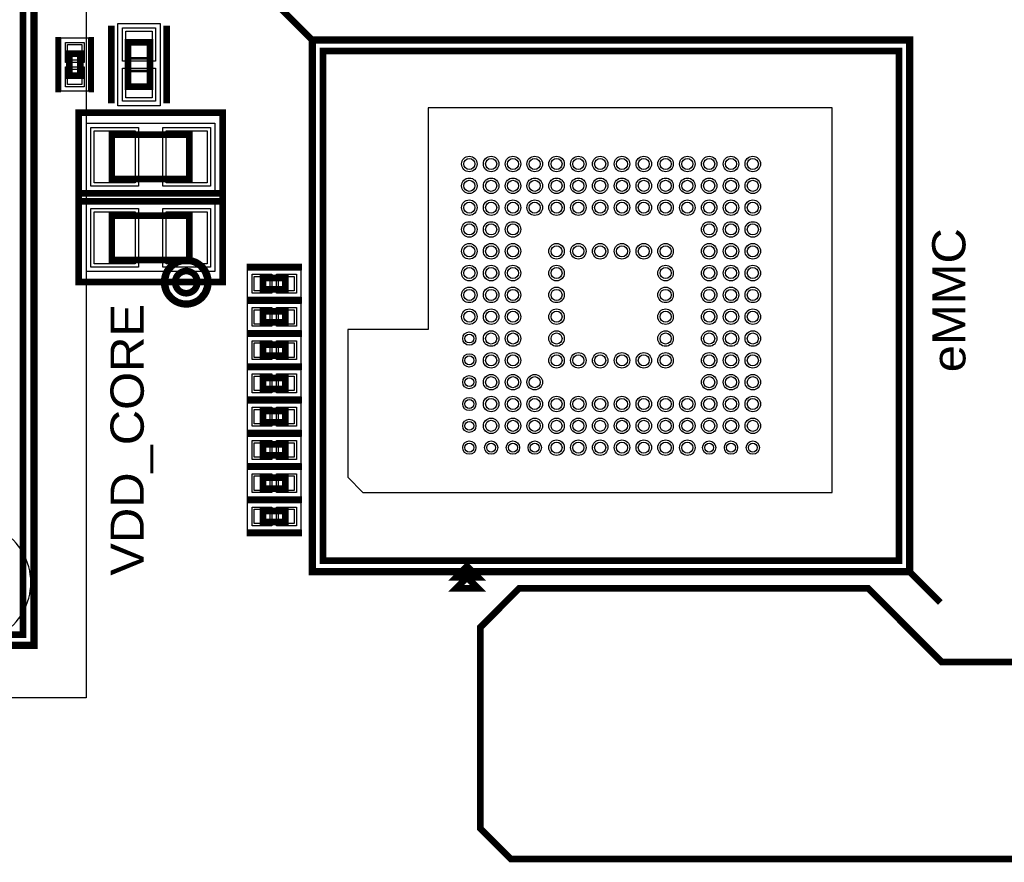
# Model space of a CAD drawing. Extents: x -10 to 137, y -32 to 198.
# Tile 40 of 83: x 77 to 100, y 63 to 83. Entities that reach past the tile are written whole.
import ezdxf

# ---------------------------------------------------------------- set-up
doc = ezdxf.new("R2010")
doc.units = 0
for name, color, linetype in [('BG_SILKSCREEN_TOP', 7, 'CONTINUOUS'), ('CR_TOP', 40, 'CONTINUOUS'), ('PG_ASSEMBLY_TOP', 120, 'CONTINUOUS'), ('PG_DFA_BOUND_TOP', 95, 'CONTINUOUS'), ('PG_PLACE_BOUND_TOP', 23, 'CONTINUOUS'), ('PG_SILKSCREEN_TOP', 7, 'CONTINUOUS'), ('PIN_PASTEMASK_TOP', 212, 'CONTINUOUS'), ('PIN_SOLDERMASK_TOP', 2, 'CONTINUOUS'), ('PIN_TOP', 3, 'CONTINUOUS'), ('PKO_TOP', 254, 'CONTINUOUS'), ('RKO_ALL', 40, 'CONTINUOUS'), ('VKO_TOP', 243, 'CONTINUOUS')]:
    doc.layers.add(name, color=color, linetype=linetype)

msp = doc.modelspace()

# ---------------------------------------------------------------- linework, layer by layer
at = {"layer": 'CR_TOP'}
msp.add_lwpolyline([(95.663512, 71.694802), (95.663512, 80.503522), (86.40064, 80.503522), (86.40064, 75.423522), (84.558124, 75.423522), (84.558124, 72.044052), (84.907374, 71.694802), (86.40064, 71.694802)], close=True, dxfattribs=at)
at = {"layer": 'PG_ASSEMBLY_TOP', "const_width": 0.1524}
for points in [[(77.115416, 68.43522), (77.115416, 91.54922), (54.001416, 91.54922), (54.001416, 68.43522), (77.115416, 68.43522)], [(79.51851, 82.004916), (79.51851, 80.988916), (80.02651, 80.988916), (80.02651, 82.004916), (79.51851, 82.004916)], [(78.42631, 81.242916), (78.42631, 81.750916), (78.17231, 81.750916), (78.17231, 81.242916), (78.42631, 81.242916)], [(97.20072, 70.127876), (97.20072, 81.811876), (83.99272, 81.811876), (83.99272, 70.127876), (97.20072, 70.127876)], [(80.927448, 79.890874), (79.149448, 79.890874), (79.149448, 78.874874), (80.927448, 78.874874), (80.927448, 79.890874)], [(80.927448, 78.036674), (79.149448, 78.036674), (79.149448, 77.020674), (80.927448, 77.020674), (80.927448, 78.036674)], [(82.61858, 76.350622), (83.12658, 76.350622), (83.12658, 76.604622), (82.61858, 76.604622), (82.61858, 76.350622)], [(82.61858, 75.588622), (83.12658, 75.588622), (83.12658, 75.842622), (82.61858, 75.842622), (82.61858, 75.588622)], [(82.61858, 74.826622), (83.12658, 74.826622), (83.12658, 75.080622), (82.61858, 75.080622), (82.61858, 74.826622)], [(82.61858, 74.064622), (83.12658, 74.064622), (83.12658, 74.318622), (82.61858, 74.318622), (82.61858, 74.064622)], [(82.61858, 73.302622), (83.12658, 73.302622), (83.12658, 73.556622), (82.61858, 73.556622), (82.61858, 73.302622)], [(82.61858, 72.540622), (83.12658, 72.540622), (83.12658, 72.794622), (82.61858, 72.794622), (82.61858, 72.540622)], [(82.61858, 71.778622), (83.12658, 71.778622), (83.12658, 72.032622), (82.61858, 72.032622), (82.61858, 71.778622)], [(82.61858, 71.016622), (83.12658, 71.016622), (83.12658, 71.270622), (82.61858, 71.270622), (82.61858, 71.016622)], [(87.29472, 70.000876), (87.04072, 69.746876), (87.54872, 69.746876), (87.29472, 70.000876)]]:
    msp.add_lwpolyline(points, dxfattribs=at)
msp.add_lwpolyline([(81.10982, 76.512166, 1), (80.60182, 76.512166, 1), (81.10982, 76.512166)], format="xyb", dxfattribs=at)
at = {"layer": 'PG_DFA_BOUND_TOP'}
for points in [[(78.563216, 66.98742), (52.553616, 66.98742), (52.553616, 92.99702), (78.563216, 92.99702)], [(77.293216, 68.25742), (53.823616, 68.25742), (53.823616, 91.72702), (77.293216, 91.72702)], [(79.28991, 82.43951), (80.25511, 82.43951), (80.25511, 80.554322), (79.28991, 80.554322)], [(78.61681, 80.886808), (77.98181, 80.886808), (77.98181, 82.107024), (78.61681, 82.107024)], [(97.37852, 69.950076), (97.37852, 81.989676), (83.81492, 81.989676), (83.81492, 69.950076)], [(81.51114, 80.157574), (81.51114, 78.608174), (78.565756, 78.608174), (78.565756, 80.157574)], [(81.51114, 78.303374), (81.51114, 76.753974), (78.565756, 76.753974), (78.565756, 78.303374)], [(82.262472, 76.160122), (82.262472, 76.795122), (83.482688, 76.795122), (83.482688, 76.160122)], [(82.262472, 75.398122), (82.262472, 76.033122), (83.482688, 76.033122), (83.482688, 75.398122)], [(82.262472, 74.636122), (82.262472, 75.271122), (83.482688, 75.271122), (83.482688, 74.636122)], [(82.262472, 73.874122), (82.262472, 74.509122), (83.482688, 74.509122), (83.482688, 73.874122)], [(82.262472, 73.112122), (82.262472, 73.747122), (83.482688, 73.747122), (83.482688, 73.112122)], [(82.262472, 72.350122), (82.262472, 72.985122), (83.482688, 72.985122), (83.482688, 72.350122)], [(82.262472, 71.588122), (82.262472, 72.223122), (83.482688, 72.223122), (83.482688, 71.588122)], [(82.262472, 70.826122), (82.262472, 71.461122), (83.482688, 71.461122), (83.482688, 70.826122)]]:
    msp.add_lwpolyline(points, close=True, dxfattribs=at)
msp.add_lwpolyline([(81.28762, 76.512166, 1), (80.42402, 76.512166, 1)], format="xyb", close=True, dxfattribs=at)
at = {"layer": 'PG_PLACE_BOUND_TOP'}
for points in [[(77.115416, 68.43522), (54.001416, 68.43522), (54.001416, 91.54922), (77.115416, 91.54922)], [(79.51851, 82.004916), (80.02651, 82.004916), (80.02651, 80.988916), (79.51851, 80.988916)], [(78.42631, 81.242916), (78.42631, 81.750916), (78.17231, 81.750916), (78.17231, 81.242916)], [(83.99272, 70.127876), (83.99272, 81.811876), (97.20072, 81.811876), (97.20072, 70.127876)], [(80.927448, 79.890874), (79.149448, 79.890874), (79.149448, 78.874874), (80.927448, 78.874874)], [(80.927448, 78.036674), (79.149448, 78.036674), (79.149448, 77.020674), (80.927448, 77.020674)], [(82.61858, 76.350622), (82.61858, 76.604622), (83.12658, 76.604622), (83.12658, 76.350622)], [(82.61858, 75.588622), (82.61858, 75.842622), (83.12658, 75.842622), (83.12658, 75.588622)], [(82.61858, 74.826622), (82.61858, 75.080622), (83.12658, 75.080622), (83.12658, 74.826622)], [(82.61858, 74.064622), (82.61858, 74.318622), (83.12658, 74.318622), (83.12658, 74.064622)], [(82.61858, 73.302622), (82.61858, 73.556622), (83.12658, 73.556622), (83.12658, 73.302622)], [(82.61858, 72.540622), (82.61858, 72.794622), (83.12658, 72.794622), (83.12658, 72.540622)], [(82.61858, 71.778622), (82.61858, 72.032622), (83.12658, 72.032622), (83.12658, 71.778622)], [(82.61858, 71.016622), (82.61858, 71.270622), (83.12658, 71.270622), (83.12658, 71.016622)]]:
    msp.add_lwpolyline(points, close=True, dxfattribs=at)
msp.add_lwpolyline([(81.10982, 76.512166, 1), (80.60182, 76.512166, 1)], format="xyb", close=True, dxfattribs=at)
at = {"layer": 'PG_SILKSCREEN_TOP'}
for points, const_width in [([(53.747416, 68.18122), (53.747416, 91.80322), (77.369416, 91.80322), (77.369416, 68.18122), (53.747416, 68.18122)], 0.1524), ([(98.146616, 69.169788), (97.45472, 69.861938), (97.45472, 82.065876), (83.73872, 82.065876), (83.046824, 82.757772), (83.046824, 82.769964)], 0.1524), ([(79.13751, 82.385916), (79.13751, 80.607916)], 0.1524), ([(80.40751, 82.385916), (80.40751, 80.607916)], 0.1524), ([(77.91831, 80.861916), (77.91831, 82.131916)], 0.127), ([(78.68031, 80.861916), (78.68031, 82.131916)], 0.127), ([(97.45472, 69.873876), (83.73872, 69.873876), (83.73872, 82.065876)], 0.1524), ([(81.689448, 80.398874), (78.387448, 80.398874), (78.387448, 78.366874), (81.689448, 78.366874), (81.689448, 80.398874)], 0.1524), ([(81.689448, 78.544674), (78.387448, 78.544674), (78.387448, 76.512674), (81.689448, 76.512674), (81.689448, 78.544674)], 0.1524), ([(82.23758, 76.858622), (83.50758, 76.858622)], 0.1524), ([(82.23758, 76.096622), (83.50758, 76.096622)], 0.1524), ([(82.23758, 76.096622), (83.50758, 76.096622)], 0.1524), ([(82.23758, 75.334622), (83.50758, 75.334622)], 0.1524), ([(82.23758, 75.334622), (83.50758, 75.334622)], 0.1524), ([(82.23758, 74.572622), (83.50758, 74.572622)], 0.1524), ([(82.23758, 74.572622), (83.50758, 74.572622)], 0.1524), ([(82.23758, 73.810622), (83.50758, 73.810622)], 0.1524), ([(82.23758, 73.810622), (83.50758, 73.810622)], 0.1524), ([(82.23758, 73.048622), (83.50758, 73.048622)], 0.1524), ([(82.23758, 73.048622), (83.50758, 73.048622)], 0.1524), ([(82.23758, 72.286622), (83.50758, 72.286622)], 0.1524), ([(82.23758, 72.286622), (83.50758, 72.286622)], 0.1524), ([(82.23758, 71.524622), (83.50758, 71.524622)], 0.1524), ([(82.23758, 71.524622), (83.50758, 71.524622)], 0.1524), ([(82.23758, 70.762622), (83.50758, 70.762622)], 0.1524), ([(87.29472, 69.746876), (87.04072, 69.492876), (87.54872, 69.492876), (87.29472, 69.746876)], 0.1524), ([(88.495378, 69.499226), (96.486472, 69.499226), (98.174048, 67.81165), (100.209096, 67.81165), (100.804726, 67.21602), (100.804726, 63.64224), (100.457254, 63.294768), (88.297004, 63.294768), (87.60206, 63.989712), (87.60206, 68.605908), (88.495378, 69.499226)], 0.1524)]:
    msp.add_lwpolyline(points, dxfattribs=dict(at, const_width=const_width))
at = {"layer": 'PG_SILKSCREEN_TOP', "const_width": 0.1524}
msp.add_lwpolyline([(81.36382, 76.512166, 1), (80.34782, 76.512166, 1), (81.36382, 76.512166)], format="xyb", dxfattribs=at)
at = {"layer": 'PIN_PASTEMASK_TOP'}
for points in [[(79.46771, 82.26171), (80.07731, 82.26171), (80.07731, 81.65211), (79.46771, 81.65211)], [(78.46441, 81.599024), (78.13421, 81.599024), (78.13421, 81.954624), (78.46441, 81.954624)], [(78.46441, 81.039208), (78.13421, 81.039208), (78.13421, 81.394808), (78.46441, 81.394808)], [(79.46771, 81.341722), (80.07731, 81.341722), (80.07731, 80.732122), (79.46771, 80.732122)], [(79.683356, 79.979774), (79.683356, 78.785974), (78.743556, 78.785974), (78.743556, 79.979774)], [(81.33334, 79.979774), (81.33334, 78.785974), (80.39354, 78.785974), (80.39354, 79.979774)], [(79.683356, 78.125574), (79.683356, 76.931774), (78.743556, 76.931774), (78.743556, 78.125574)], [(81.33334, 78.125574), (81.33334, 76.931774), (80.39354, 76.931774), (80.39354, 78.125574)], [(82.414872, 76.312522), (82.414872, 76.642722), (82.770472, 76.642722), (82.770472, 76.312522)], [(82.974688, 76.312522), (82.974688, 76.642722), (83.330288, 76.642722), (83.330288, 76.312522)], [(82.414872, 75.550522), (82.414872, 75.880722), (82.770472, 75.880722), (82.770472, 75.550522)], [(82.974688, 75.550522), (82.974688, 75.880722), (83.330288, 75.880722), (83.330288, 75.550522)], [(82.414872, 74.788522), (82.414872, 75.118722), (82.770472, 75.118722), (82.770472, 74.788522)], [(82.974688, 74.788522), (82.974688, 75.118722), (83.330288, 75.118722), (83.330288, 74.788522)], [(82.414872, 74.026522), (82.414872, 74.356722), (82.770472, 74.356722), (82.770472, 74.026522)], [(82.974688, 74.026522), (82.974688, 74.356722), (83.330288, 74.356722), (83.330288, 74.026522)], [(82.414872, 73.264522), (82.414872, 73.594722), (82.770472, 73.594722), (82.770472, 73.264522)], [(82.974688, 73.264522), (82.974688, 73.594722), (83.330288, 73.594722), (83.330288, 73.264522)], [(82.414872, 72.502522), (82.414872, 72.832722), (82.770472, 72.832722), (82.770472, 72.502522)], [(82.974688, 72.502522), (82.974688, 72.832722), (83.330288, 72.832722), (83.330288, 72.502522)], [(82.414872, 71.740522), (82.414872, 72.070722), (82.770472, 72.070722), (82.770472, 71.740522)], [(82.974688, 71.740522), (82.974688, 72.070722), (83.330288, 72.070722), (83.330288, 71.740522)], [(82.414872, 70.978522), (82.414872, 71.308722), (82.770472, 71.308722), (82.770472, 70.978522)], [(82.974688, 70.978522), (82.974688, 71.308722), (83.330288, 71.308722), (83.330288, 70.978522)]]:
    msp.add_lwpolyline(points, close=True, dxfattribs=at)
for centre, radius in [((87.34679, 79.219806), 0.127), ((87.846662, 79.219806), 0.127), ((88.346788, 79.219806), 0.127), ((88.84666, 79.219806), 0.127), ((89.346786, 79.219806), 0.127), ((89.846658, 79.219806), 0.127), ((90.346784, 79.219806), 0.127), ((90.846656, 79.219806), 0.127), ((91.346782, 79.219806), 0.127), ((91.846654, 79.219806), 0.127), ((92.34678, 79.219806), 0.127), ((92.846652, 79.219806), 0.127), ((93.346778, 79.219806), 0.127), ((93.84665, 79.219806), 0.127), ((87.34679, 78.719934), 0.127), ((87.846662, 78.719934), 0.127), ((88.346788, 78.719934), 0.127), ((88.84666, 78.719934), 0.127), ((89.346786, 78.719934), 0.127), ((89.846658, 78.719934), 0.127), ((90.346784, 78.719934), 0.127), ((90.846656, 78.719934), 0.127), ((91.346782, 78.719934), 0.127), ((91.846654, 78.719934), 0.127), ((92.34678, 78.719934), 0.127), ((92.846652, 78.719934), 0.127), ((93.346778, 78.719934), 0.127), ((93.84665, 78.719934), 0.127), ((87.34679, 78.219808), 0.127), ((87.846662, 78.219808), 0.127), ((88.346788, 78.219808), 0.127), ((88.84666, 78.219808), 0.127), ((89.346786, 78.219808), 0.127), ((89.846658, 78.219808), 0.127), ((90.346784, 78.219808), 0.127), ((90.846656, 78.219808), 0.127), ((91.346782, 78.219808), 0.127), ((91.846654, 78.219808), 0.127), ((92.34678, 78.219808), 0.127), ((92.846652, 78.219808), 0.127), ((93.346778, 78.219808), 0.127), ((93.84665, 78.219808), 0.127), ((87.34679, 77.719936), 0.127), ((87.846662, 77.719936), 0.127), ((88.346788, 77.719936), 0.127), ((92.846652, 77.719936), 0.127), ((93.346778, 77.719936), 0.127), ((93.84665, 77.719936), 0.127), ((87.34679, 77.21981), 0.127), ((87.846662, 77.21981), 0.127), ((88.346788, 77.21981), 0.127), ((89.346786, 77.21981), 0.127), ((89.846658, 77.21981), 0.127), ((90.346784, 77.21981), 0.127), ((90.846656, 77.21981), 0.127), ((91.346782, 77.21981), 0.127), ((91.846654, 77.21981), 0.127), ((92.846652, 77.21981), 0.127), ((93.346778, 77.21981), 0.127), ((93.84665, 77.21981), 0.127), ((87.34679, 76.719938), 0.127), ((87.846662, 76.719938), 0.127), ((88.346788, 76.719938), 0.127), ((89.346786, 76.719938), 0.127), ((91.846654, 76.719938), 0.127), ((92.846652, 76.719938), 0.127), ((93.346778, 76.719938), 0.127), ((93.84665, 76.719938), 0.127), ((87.34679, 76.219812), 0.127), ((87.846662, 76.219812), 0.127), ((88.346788, 76.219812), 0.127), ((89.346786, 76.219812), 0.127), ((91.846654, 76.219812), 0.127), ((92.846652, 76.219812), 0.127), ((93.346778, 76.219812), 0.127), ((93.84665, 76.219812), 0.127), ((87.34679, 75.71994), 0.127), ((87.846662, 75.71994), 0.127), ((88.346788, 75.71994), 0.127), ((89.346786, 75.71994), 0.127), ((91.846654, 75.71994), 0.127), ((92.846652, 75.71994), 0.127), ((93.346778, 75.71994), 0.127), ((93.84665, 75.71994), 0.127), ((87.34679, 75.219814), 0.1016), ((87.846662, 75.219814), 0.127), ((88.346788, 75.219814), 0.127), ((89.346786, 75.219814), 0.127), ((91.846654, 75.219814), 0.127), ((92.846652, 75.219814), 0.127), ((93.346778, 75.219814), 0.127), ((93.84665, 75.219814), 0.127), ((87.34679, 74.719942), 0.1016), ((87.846662, 74.719942), 0.127), ((88.346788, 74.719942), 0.127), ((89.346786, 74.719942), 0.127), ((89.846658, 74.719942), 0.127), ((90.346784, 74.719942), 0.127), ((90.846656, 74.719942), 0.127), ((91.346782, 74.719942), 0.127), ((91.846654, 74.719942), 0.127), ((92.846652, 74.719942), 0.127), ((93.346778, 74.719942), 0.127), ((93.84665, 74.719942), 0.127), ((87.34679, 74.219816), 0.1016), ((87.846662, 74.219816), 0.127), ((88.346788, 74.219816), 0.127), ((88.84666, 74.219816), 0.127), ((92.846652, 74.219816), 0.127), ((93.346778, 74.219816), 0.127), ((93.84665, 74.219816), 0.127), ((87.846662, 73.719944), 0.127), ((88.346788, 73.719944), 0.127), ((88.84666, 73.719944), 0.127), ((89.346786, 73.719944), 0.127), ((89.846658, 73.719944), 0.127), ((90.346784, 73.719944), 0.127), ((90.846656, 73.719944), 0.127), ((91.346782, 73.719944), 0.127), ((91.846654, 73.719944), 0.127), ((92.34678, 73.719944), 0.127), ((92.846652, 73.719944), 0.127), ((93.346778, 73.719944), 0.127), ((93.84665, 73.719944), 0.127), ((87.34679, 73.719944), 0.1016), ((87.34679, 73.219818), 0.1016), ((87.846662, 73.219818), 0.127), ((88.346788, 73.219818), 0.127), ((88.84666, 73.219818), 0.127), ((89.346786, 73.219818), 0.127), ((89.846658, 73.219818), 0.127), ((90.346784, 73.219818), 0.127), ((90.846656, 73.219818), 0.127), ((91.346782, 73.219818), 0.127), ((91.846654, 73.219818), 0.127), ((92.34678, 73.219818), 0.127), ((92.846652, 73.219818), 0.127), ((93.346778, 73.219818), 0.127), ((93.84665, 73.219818), 0.127), ((87.34679, 72.719946), 0.1016), ((87.846662, 72.719946), 0.1016), ((88.346788, 72.719946), 0.1016), ((88.84666, 72.719946), 0.1016), ((89.346786, 72.719946), 0.127), ((89.846658, 72.719946), 0.127), ((90.346784, 72.719946), 0.127), ((90.846656, 72.719946), 0.127), ((91.346782, 72.719946), 0.127), ((91.846654, 72.719946), 0.127), ((92.34678, 72.719946), 0.127), ((92.846652, 72.719946), 0.1016), ((93.346778, 72.719946), 0.1016), ((93.84665, 72.719946), 0.1016)]:
    msp.add_circle(centre, radius, dxfattribs=at)
at = {"layer": 'PIN_SOLDERMASK_TOP'}
for points in [[(79.39151, 82.33791), (80.15351, 82.33791), (80.15351, 81.57591), (79.39151, 81.57591)], [(78.51521, 81.548224), (78.08341, 81.548224), (78.08341, 82.005424), (78.51521, 82.005424)], [(78.51521, 80.988408), (78.08341, 80.988408), (78.08341, 81.445608), (78.51521, 81.445608)], [(79.39151, 81.417922), (80.15351, 81.417922), (80.15351, 80.655922), (79.39151, 80.655922)], [(79.759556, 80.055974), (79.759556, 78.709774), (78.667356, 78.709774), (78.667356, 80.055974)], [(81.40954, 80.055974), (81.40954, 78.709774), (80.31734, 78.709774), (80.31734, 80.055974)], [(79.759556, 78.201774), (79.759556, 76.855574), (78.667356, 76.855574), (78.667356, 78.201774)], [(81.40954, 78.201774), (81.40954, 76.855574), (80.31734, 76.855574), (80.31734, 78.201774)], [(82.364072, 76.261722), (82.364072, 76.693522), (82.821272, 76.693522), (82.821272, 76.261722)], [(82.923888, 76.261722), (82.923888, 76.693522), (83.381088, 76.693522), (83.381088, 76.261722)], [(82.364072, 75.499722), (82.364072, 75.931522), (82.821272, 75.931522), (82.821272, 75.499722)], [(82.923888, 75.499722), (82.923888, 75.931522), (83.381088, 75.931522), (83.381088, 75.499722)], [(82.364072, 74.737722), (82.364072, 75.169522), (82.821272, 75.169522), (82.821272, 74.737722)], [(82.923888, 74.737722), (82.923888, 75.169522), (83.381088, 75.169522), (83.381088, 74.737722)], [(82.364072, 73.975722), (82.364072, 74.407522), (82.821272, 74.407522), (82.821272, 73.975722)], [(82.923888, 73.975722), (82.923888, 74.407522), (83.381088, 74.407522), (83.381088, 73.975722)], [(82.364072, 73.213722), (82.364072, 73.645522), (82.821272, 73.645522), (82.821272, 73.213722)], [(82.923888, 73.213722), (82.923888, 73.645522), (83.381088, 73.645522), (83.381088, 73.213722)], [(82.364072, 72.451722), (82.364072, 72.883522), (82.821272, 72.883522), (82.821272, 72.451722)], [(82.923888, 72.451722), (82.923888, 72.883522), (83.381088, 72.883522), (83.381088, 72.451722)], [(82.364072, 71.689722), (82.364072, 72.121522), (82.821272, 72.121522), (82.821272, 71.689722)], [(82.923888, 71.689722), (82.923888, 72.121522), (83.381088, 72.121522), (83.381088, 71.689722)], [(82.364072, 70.927722), (82.364072, 71.359522), (82.821272, 71.359522), (82.821272, 70.927722)], [(82.923888, 70.927722), (82.923888, 71.359522), (83.381088, 71.359522), (83.381088, 70.927722)]]:
    msp.add_lwpolyline(points, close=True, dxfattribs=at)
for centre, radius in [((87.34679, 79.219806), 0.1778), ((87.846662, 79.219806), 0.1778), ((88.346788, 79.219806), 0.1778), ((88.84666, 79.219806), 0.1778), ((89.346786, 79.219806), 0.1778), ((89.846658, 79.219806), 0.1778), ((90.346784, 79.219806), 0.1778), ((90.846656, 79.219806), 0.1778), ((91.346782, 79.219806), 0.1778), ((91.846654, 79.219806), 0.1778), ((92.34678, 79.219806), 0.1778), ((92.846652, 79.219806), 0.1778), ((93.346778, 79.219806), 0.1778), ((93.84665, 79.219806), 0.1778), ((87.34679, 78.719934), 0.1778), ((87.846662, 78.719934), 0.1778), ((88.346788, 78.719934), 0.1778), ((88.84666, 78.719934), 0.1778), ((89.346786, 78.719934), 0.1778), ((89.846658, 78.719934), 0.1778), ((90.346784, 78.719934), 0.1778), ((90.846656, 78.719934), 0.1778), ((91.346782, 78.719934), 0.1778), ((91.846654, 78.719934), 0.1778), ((92.34678, 78.719934), 0.1778), ((92.846652, 78.719934), 0.1778), ((93.346778, 78.719934), 0.1778), ((93.84665, 78.719934), 0.1778), ((87.34679, 78.219808), 0.1778), ((87.846662, 78.219808), 0.1778), ((88.346788, 78.219808), 0.1778), ((88.84666, 78.219808), 0.1778), ((89.346786, 78.219808), 0.1778), ((89.846658, 78.219808), 0.1778), ((90.346784, 78.219808), 0.1778), ((90.846656, 78.219808), 0.1778), ((91.346782, 78.219808), 0.1778), ((91.846654, 78.219808), 0.1778), ((92.34678, 78.219808), 0.1778), ((92.846652, 78.219808), 0.1778), ((93.346778, 78.219808), 0.1778), ((93.84665, 78.219808), 0.1778), ((87.34679, 77.719936), 0.1778), ((87.846662, 77.719936), 0.1778), ((88.346788, 77.719936), 0.1778), ((92.846652, 77.719936), 0.1778), ((93.346778, 77.719936), 0.1778), ((93.84665, 77.719936), 0.1778), ((87.34679, 77.21981), 0.1778), ((87.846662, 77.21981), 0.1778), ((88.346788, 77.21981), 0.1778), ((89.346786, 77.21981), 0.1778), ((89.846658, 77.21981), 0.1778), ((90.346784, 77.21981), 0.1778), ((90.846656, 77.21981), 0.1778), ((91.346782, 77.21981), 0.1778), ((91.846654, 77.21981), 0.1778), ((92.846652, 77.21981), 0.1778), ((93.346778, 77.21981), 0.1778), ((93.84665, 77.21981), 0.1778), ((80.85582, 76.512166), 0.2794), ((87.34679, 76.719938), 0.1778), ((87.846662, 76.719938), 0.1778), ((88.346788, 76.719938), 0.1778), ((89.346786, 76.719938), 0.1778), ((91.846654, 76.719938), 0.1778), ((92.846652, 76.719938), 0.1778), ((93.346778, 76.719938), 0.1778), ((93.84665, 76.719938), 0.1778), ((87.34679, 76.219812), 0.1778), ((87.846662, 76.219812), 0.1778), ((88.346788, 76.219812), 0.1778), ((89.346786, 76.219812), 0.1778), ((91.846654, 76.219812), 0.1778), ((92.846652, 76.219812), 0.1778), ((93.346778, 76.219812), 0.1778), ((93.84665, 76.219812), 0.1778), ((87.34679, 75.71994), 0.1778), ((87.846662, 75.71994), 0.1778), ((88.346788, 75.71994), 0.1778), ((89.346786, 75.71994), 0.1778), ((91.846654, 75.71994), 0.1778), ((92.846652, 75.71994), 0.1778), ((93.346778, 75.71994), 0.1778), ((93.84665, 75.71994), 0.1778), ((87.34679, 75.219814), 0.1524), ((87.846662, 75.219814), 0.1778), ((88.346788, 75.219814), 0.1778), ((89.346786, 75.219814), 0.1778), ((91.846654, 75.219814), 0.1778), ((92.846652, 75.219814), 0.1778), ((93.346778, 75.219814), 0.1778), ((93.84665, 75.219814), 0.1778), ((87.34679, 74.719942), 0.1524), ((87.846662, 74.719942), 0.1778), ((88.346788, 74.719942), 0.1778), ((89.346786, 74.719942), 0.1778), ((89.846658, 74.719942), 0.1778), ((90.346784, 74.719942), 0.1778), ((90.846656, 74.719942), 0.1778), ((91.346782, 74.719942), 0.1778), ((91.846654, 74.719942), 0.1778), ((92.846652, 74.719942), 0.1778), ((93.346778, 74.719942), 0.1778), ((93.84665, 74.719942), 0.1778), ((87.34679, 74.219816), 0.1524), ((87.846662, 74.219816), 0.1778), ((88.346788, 74.219816), 0.1778), ((88.84666, 74.219816), 0.1778), ((92.846652, 74.219816), 0.1778), ((93.346778, 74.219816), 0.1778), ((93.84665, 74.219816), 0.1778), ((87.34679, 73.719944), 0.1524), ((87.846662, 73.719944), 0.1778), ((88.346788, 73.719944), 0.1778), ((88.84666, 73.719944), 0.1778), ((89.346786, 73.719944), 0.1778), ((89.846658, 73.719944), 0.1778), ((90.346784, 73.719944), 0.1778), ((90.846656, 73.719944), 0.1778), ((91.346782, 73.719944), 0.1778), ((91.846654, 73.719944), 0.1778), ((92.34678, 73.719944), 0.1778), ((92.846652, 73.719944), 0.1778), ((93.346778, 73.719944), 0.1778), ((93.84665, 73.719944), 0.1778), ((87.846662, 73.219818), 0.1778), ((88.346788, 73.219818), 0.1778), ((88.84666, 73.219818), 0.1778), ((89.346786, 73.219818), 0.1778), ((89.846658, 73.219818), 0.1778), ((90.346784, 73.219818), 0.1778), ((90.846656, 73.219818), 0.1778), ((91.346782, 73.219818), 0.1778), ((91.846654, 73.219818), 0.1778), ((92.34678, 73.219818), 0.1778), ((92.846652, 73.219818), 0.1778), ((93.346778, 73.219818), 0.1778), ((93.84665, 73.219818), 0.1778), ((87.34679, 73.219818), 0.1524), ((87.34679, 72.719946), 0.1524), ((87.846662, 72.719946), 0.1524), ((88.346788, 72.719946), 0.1524), ((88.84666, 72.719946), 0.1524), ((89.346786, 72.719946), 0.1778), ((89.846658, 72.719946), 0.1778), ((90.346784, 72.719946), 0.1778), ((90.846656, 72.719946), 0.1778), ((91.346782, 72.719946), 0.1778), ((91.846654, 72.719946), 0.1778), ((92.34678, 72.719946), 0.1778), ((92.846652, 72.719946), 0.1524), ((93.346778, 72.719946), 0.1524), ((93.84665, 72.719946), 0.1524)]:
    msp.add_circle(centre, radius, dxfattribs=at)
at = {"layer": 'PIN_TOP'}
for points in [[(79.46771, 82.26171), (80.07731, 82.26171), (80.07731, 81.65211), (79.46771, 81.65211)], [(78.46441, 81.599024), (78.13421, 81.599024), (78.13421, 81.954624), (78.46441, 81.954624)], [(78.46441, 81.039208), (78.13421, 81.039208), (78.13421, 81.394808), (78.46441, 81.394808)], [(79.46771, 81.341722), (80.07731, 81.341722), (80.07731, 80.732122), (79.46771, 80.732122)], [(79.683356, 79.979774), (79.683356, 78.785974), (78.743556, 78.785974), (78.743556, 79.979774)], [(81.33334, 79.979774), (81.33334, 78.785974), (80.39354, 78.785974), (80.39354, 79.979774)], [(79.683356, 78.125574), (79.683356, 76.931774), (78.743556, 76.931774), (78.743556, 78.125574)], [(81.33334, 78.125574), (81.33334, 76.931774), (80.39354, 76.931774), (80.39354, 78.125574)], [(82.414872, 76.312522), (82.414872, 76.642722), (82.770472, 76.642722), (82.770472, 76.312522)], [(82.974688, 76.312522), (82.974688, 76.642722), (83.330288, 76.642722), (83.330288, 76.312522)], [(82.414872, 75.550522), (82.414872, 75.880722), (82.770472, 75.880722), (82.770472, 75.550522)], [(82.974688, 75.550522), (82.974688, 75.880722), (83.330288, 75.880722), (83.330288, 75.550522)], [(82.414872, 74.788522), (82.414872, 75.118722), (82.770472, 75.118722), (82.770472, 74.788522)], [(82.974688, 74.788522), (82.974688, 75.118722), (83.330288, 75.118722), (83.330288, 74.788522)], [(82.414872, 74.026522), (82.414872, 74.356722), (82.770472, 74.356722), (82.770472, 74.026522)], [(82.974688, 74.026522), (82.974688, 74.356722), (83.330288, 74.356722), (83.330288, 74.026522)], [(82.414872, 73.264522), (82.414872, 73.594722), (82.770472, 73.594722), (82.770472, 73.264522)], [(82.974688, 73.264522), (82.974688, 73.594722), (83.330288, 73.594722), (83.330288, 73.264522)], [(82.414872, 72.502522), (82.414872, 72.832722), (82.770472, 72.832722), (82.770472, 72.502522)], [(82.974688, 72.502522), (82.974688, 72.832722), (83.330288, 72.832722), (83.330288, 72.502522)], [(82.414872, 71.740522), (82.414872, 72.070722), (82.770472, 72.070722), (82.770472, 71.740522)], [(82.974688, 71.740522), (82.974688, 72.070722), (83.330288, 72.070722), (83.330288, 71.740522)], [(82.414872, 70.978522), (82.414872, 71.308722), (82.770472, 71.308722), (82.770472, 70.978522)], [(82.974688, 70.978522), (82.974688, 71.308722), (83.330288, 71.308722), (83.330288, 70.978522)]]:
    msp.add_lwpolyline(points, close=True, dxfattribs=at)
for centre, radius in [((87.34679, 79.219806), 0.127), ((87.846662, 79.219806), 0.127), ((88.346788, 79.219806), 0.127), ((88.84666, 79.219806), 0.127), ((89.346786, 79.219806), 0.127), ((89.846658, 79.219806), 0.127), ((90.346784, 79.219806), 0.127), ((90.846656, 79.219806), 0.127), ((91.346782, 79.219806), 0.127), ((91.846654, 79.219806), 0.127), ((92.34678, 79.219806), 0.127), ((92.846652, 79.219806), 0.127), ((93.346778, 79.219806), 0.127), ((93.84665, 79.219806), 0.127), ((87.34679, 78.719934), 0.127), ((87.846662, 78.719934), 0.127), ((88.346788, 78.719934), 0.127), ((88.84666, 78.719934), 0.127), ((89.346786, 78.719934), 0.127), ((89.846658, 78.719934), 0.127), ((90.346784, 78.719934), 0.127), ((90.846656, 78.719934), 0.127), ((91.346782, 78.719934), 0.127), ((91.846654, 78.719934), 0.127), ((92.34678, 78.719934), 0.127), ((92.846652, 78.719934), 0.127), ((93.346778, 78.719934), 0.127), ((93.84665, 78.719934), 0.127), ((87.34679, 78.219808), 0.127), ((87.846662, 78.219808), 0.127), ((88.346788, 78.219808), 0.127), ((88.84666, 78.219808), 0.127), ((89.346786, 78.219808), 0.127), ((89.846658, 78.219808), 0.127), ((90.346784, 78.219808), 0.127), ((90.846656, 78.219808), 0.127), ((91.346782, 78.219808), 0.127), ((91.846654, 78.219808), 0.127), ((92.34678, 78.219808), 0.127), ((92.846652, 78.219808), 0.127), ((93.346778, 78.219808), 0.127), ((93.84665, 78.219808), 0.127), ((87.34679, 77.719936), 0.127), ((87.846662, 77.719936), 0.127), ((88.346788, 77.719936), 0.127), ((92.846652, 77.719936), 0.127), ((93.346778, 77.719936), 0.127), ((93.84665, 77.719936), 0.127), ((87.34679, 77.21981), 0.127), ((87.846662, 77.21981), 0.127), ((88.346788, 77.21981), 0.127), ((89.346786, 77.21981), 0.127), ((89.846658, 77.21981), 0.127), ((90.346784, 77.21981), 0.127), ((90.846656, 77.21981), 0.127), ((91.346782, 77.21981), 0.127), ((91.846654, 77.21981), 0.127), ((92.846652, 77.21981), 0.127), ((93.346778, 77.21981), 0.127), ((93.84665, 77.21981), 0.127), ((87.34679, 76.719938), 0.127), ((87.846662, 76.719938), 0.127), ((88.346788, 76.719938), 0.127), ((89.346786, 76.719938), 0.127), ((91.846654, 76.719938), 0.127), ((92.846652, 76.719938), 0.127), ((93.346778, 76.719938), 0.127), ((93.84665, 76.719938), 0.127), ((80.85582, 76.512166), 0.2286), ((87.34679, 76.219812), 0.127), ((87.846662, 76.219812), 0.127), ((88.346788, 76.219812), 0.127), ((89.346786, 76.219812), 0.127), ((91.846654, 76.219812), 0.127), ((92.846652, 76.219812), 0.127), ((93.346778, 76.219812), 0.127), ((93.84665, 76.219812), 0.127), ((87.34679, 75.71994), 0.127), ((87.846662, 75.71994), 0.127), ((88.346788, 75.71994), 0.127), ((89.346786, 75.71994), 0.127), ((91.846654, 75.71994), 0.127), ((92.846652, 75.71994), 0.127), ((93.346778, 75.71994), 0.127), ((93.84665, 75.71994), 0.127), ((87.34679, 75.219814), 0.1016), ((87.846662, 75.219814), 0.127), ((88.346788, 75.219814), 0.127), ((89.346786, 75.219814), 0.127), ((91.846654, 75.219814), 0.127), ((92.846652, 75.219814), 0.127), ((93.346778, 75.219814), 0.127), ((93.84665, 75.219814), 0.127), ((87.34679, 74.719942), 0.1016), ((87.846662, 74.719942), 0.127), ((88.346788, 74.719942), 0.127), ((89.346786, 74.719942), 0.127), ((89.846658, 74.719942), 0.127), ((90.346784, 74.719942), 0.127), ((90.846656, 74.719942), 0.127), ((91.346782, 74.719942), 0.127), ((91.846654, 74.719942), 0.127), ((92.846652, 74.719942), 0.127), ((93.346778, 74.719942), 0.127), ((93.84665, 74.719942), 0.127), ((87.34679, 74.219816), 0.1016), ((87.846662, 74.219816), 0.127), ((88.346788, 74.219816), 0.127), ((88.84666, 74.219816), 0.127), ((92.846652, 74.219816), 0.127), ((93.346778, 74.219816), 0.127), ((93.84665, 74.219816), 0.127), ((87.846662, 73.719944), 0.127), ((88.346788, 73.719944), 0.127), ((88.84666, 73.719944), 0.127), ((89.346786, 73.719944), 0.127), ((89.846658, 73.719944), 0.127), ((90.346784, 73.719944), 0.127), ((90.846656, 73.719944), 0.127), ((91.346782, 73.719944), 0.127), ((91.846654, 73.719944), 0.127), ((92.34678, 73.719944), 0.127), ((92.846652, 73.719944), 0.127), ((93.346778, 73.719944), 0.127), ((93.84665, 73.719944), 0.127), ((87.34679, 73.719944), 0.1016), ((87.34679, 73.219818), 0.1016), ((87.846662, 73.219818), 0.127), ((88.346788, 73.219818), 0.127), ((88.84666, 73.219818), 0.127), ((89.346786, 73.219818), 0.127), ((89.846658, 73.219818), 0.127), ((90.346784, 73.219818), 0.127), ((90.846656, 73.219818), 0.127), ((91.346782, 73.219818), 0.127), ((91.846654, 73.219818), 0.127), ((92.34678, 73.219818), 0.127), ((92.846652, 73.219818), 0.127), ((93.346778, 73.219818), 0.127), ((93.84665, 73.219818), 0.127), ((87.34679, 72.719946), 0.1016), ((87.846662, 72.719946), 0.1016), ((88.346788, 72.719946), 0.1016), ((88.84666, 72.719946), 0.1016), ((89.346786, 72.719946), 0.127), ((89.846658, 72.719946), 0.127), ((90.346784, 72.719946), 0.127), ((90.846656, 72.719946), 0.127), ((91.346782, 72.719946), 0.127), ((91.846654, 72.719946), 0.127), ((92.34678, 72.719946), 0.127), ((92.846652, 72.719946), 0.1016), ((93.346778, 72.719946), 0.1016), ((93.84665, 72.719946), 0.1016)]:
    msp.add_circle(centre, radius, dxfattribs=at)
at = {"layer": 'PKO_TOP'}
msp.add_lwpolyline([(54.001416, 68.43522), (77.115416, 68.43522), (77.115416, 91.54922), (54.001416, 91.54922)], close=True, dxfattribs=at)
at = {"layer": 'RKO_ALL'}
msp.add_lwpolyline([(77.292454, 69.629782, 1), (74.549335, 69.629701, 1)], format="xyb", close=True, dxfattribs=at)
at = {"layer": 'VKO_TOP'}
msp.add_lwpolyline([(80.02651, 81.623916), (79.51851, 81.623916), (79.51851, 81.369916), (80.02651, 81.369916)], close=True, dxfattribs=at)

# ---------------------------------------------------------------- texts
at = {"layer": 'BG_SILKSCREEN_TOP', "width": 1.1}
for s, p in [('eMMC', (98.72218, 74.4474)), ('VDD_CORE', (79.880968, 69.78523))]:
    msp.add_text(s, height=0.762, rotation=90, dxfattribs=at).set_placement(p)

doc.saveas('drawing.dxf')
